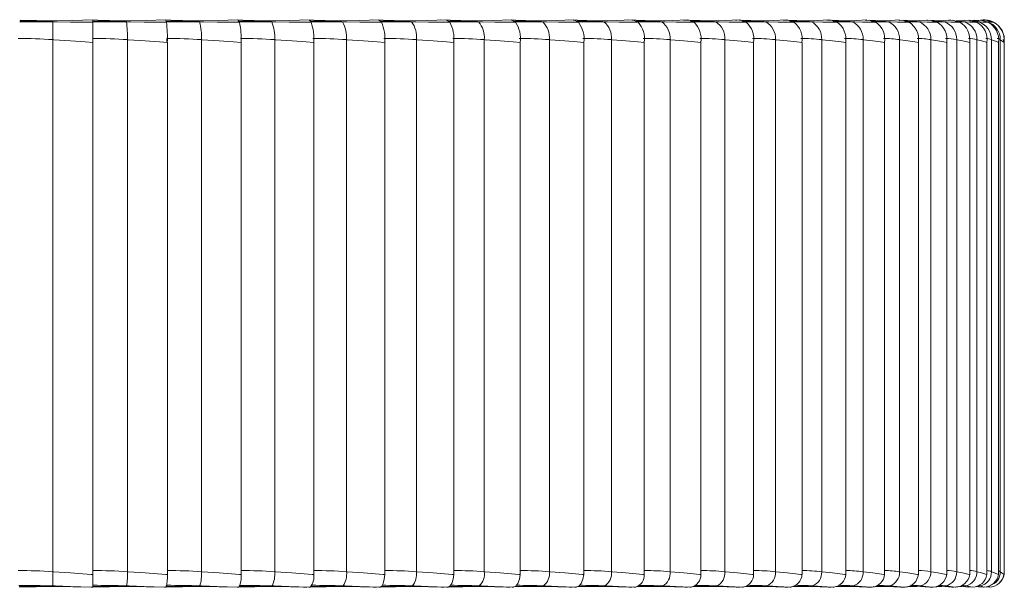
# Model space of a CAD drawing. Header units: millimetres. Extents: x -262 to 205, y -420 to 229.
# Tile 3 of 7: x -32 to 205, y -420 to -283. Entities that reach past the tile are written whole.
import ezdxf

# ---------------------------------------------------------------- set-up
doc = ezdxf.new("R2010")
doc.units = ezdxf.units.MM

msp = doc.modelspace()

# ---------------------------------------------------------------- linework, layer by layer
at = {"color": 8, "linetype": 'Continuous', "lineweight": 15}
for p, q in [((-31.75, -283.72), (-23.8, -283.75)), ((-14.08, -283.72), (-6.08, -283.75)), ((-6.08, -283.75), (-6.21, -283.5)), ((3.38, -283.72), (11.54, -283.75)), ((11.54, -283.75), (11.27, -283.5)), ((20.8, -283.72), (28.93, -283.75)), ((28.93, -283.75), (28.54, -283.49)), ((38.49, -283.72), (46, -283.75)), ((46, -283.75), (45.48, -283.49)), ((55.28, -283.72), (62.64, -283.75)), ((62.64, -283.75), (62, -283.49)), ((71.69, -283.72), (78.75, -283.75)), ((78.75, -283.75), (77.98, -283.49)), ((87.51, -283.72), (94.23, -283.75)), ((94.23, -283.75), (93.33, -283.49)), ((102.64, -283.72), (108.98, -283.75)), ((108.98, -283.75), (107.96, -283.49)), ((117, -283.72), (122.9, -283.75)), ((122.9, -283.75), (121.78, -283.49)), ((135.93, -283.75), (134.7, -283.48)), ((147.97, -283.75), (146.63, -283.48)), ((158.95, -283.75), (157.51, -283.48)), ((202.1, -283.75), (201.79, -283.7)), ((-14.16, -419.73), (-14.17, -419.99)), ((-6.13, -419.78), (-6.05, -419.68)), ((11.43, -419.78), (11.59, -419.68)), ((28.77, -419.78), (29.01, -419.68)), ((45.78, -419.78), (46.1, -419.68)), ((45.78, -419.79), (45.81, -419.78)), ((62.37, -419.78), (62.77, -419.68)), ((78.42, -419.78), (78.9, -419.68)), ((93.85, -419.78), (94.39, -419.68)), ((108.54, -419.78), (109.16, -419.68)), ((122.42, -419.78), (123.11, -419.68)), ((135.4, -419.78), (136.16, -419.68)), ((147.39, -419.79), (148.21, -419.68)), ((176.8, -419.79), (176.95, -419.77)), ((190.52, -419.76), (190.64, -419.75)), ((195.37, -419.76), (195.53, -419.74)), ((198.96, -419.75), (199.63, -419.68))]:
    msp.add_line(p, q, dxfattribs=at)
at = {"color": 7, "linetype": 'Continuous', "lineweight": 15}
for p, q in [((-23.77, -283.48), (-23.84, -283.47)), ((-23.8, -419.78), (-23.8, -283.49)), ((-14.16, -283.54), (-14.17, -283.2)), ((-14.16, -284.26), (-14.17, -283.81)), ((129.71, -283.72), (135.93, -283.75)), ((141, -283.29), (140.66, -283.28)), ((142.22, -283.72), (147.97, -283.75)), ((153.71, -283.72), (158.95, -283.75)), ((164.11, -283.72), (168.81, -283.75)), ((173.34, -283.72), (177.47, -283.75)), ((181.36, -283.72), (184.9, -283.75)), ((186.94, -283.31), (186.75, -283.32)), ((188.12, -283.72), (191.04, -283.75)), ((189.22, -283.48), (188.28, -283.52)), ((193.57, -283.72), (195.85, -283.75)), ((194.22, -283.46), (193.87, -283.43)), ((195.94, -283.3), (193.95, -283.48)), ((197.68, -283.72), (199.31, -283.75)), ((198.69, -283.37), (198.12, -283.42)), ((200.38, -284.25), (200.21, -284.2)), ((-14.16, -288.63), (-14.17, -288.67)), ((-14.16, -288.63), (-14.17, -288.67)), ((-14.17, -288.67), (-14.17, -288.67)), ((-14.17, -416.93), (-14.17, -288.67)), ((-5.84, -416.26), (-5.84, -288.01)), ((3.62, -288.7), (3.62, -287.72)), ((3.76, -288.65), (3.78, -288.67)), ((3.78, -288.67), (3.78, -288.67)), ((3.78, -416.93), (3.78, -288.67)), ((12.02, -416.26), (12.02, -288.01)), ((21.52, -288.65), (21.56, -288.67)), ((21.55, -288.67), (21.56, -288.67)), ((21.56, -416.93), (21.56, -288.67)), ((29.65, -416.26), (29.65, -288.01)), ((38.99, -288.65), (39.06, -288.67)), ((39.05, -288.67), (39.06, -288.67)), ((39.06, -416.93), (39.06, -288.67)), ((46.95, -416.26), (46.95, -288.01)), ((56.08, -288.65), (56.17, -288.67)), ((56.16, -288.67), (56.17, -288.67)), ((56.17, -416.93), (56.17, -288.67)), ((63.82, -416.26), (63.82, -288.01)), ((72.68, -288.65), (72.78, -288.67)), ((72.78, -288.67), (72.78, -288.67)), ((72.78, -416.93), (72.78, -288.67)), ((80.15, -416.26), (80.15, -288.01)), ((88.68, -288.65), (88.81, -288.67)), ((88.8, -288.67), (88.81, -288.67)), ((88.81, -416.93), (88.81, -288.67)), ((95.83, -416.26), (95.83, -288.01)), ((103.99, -288.65), (104.13, -288.67)), ((104.13, -288.67), (104.13, -288.67)), ((104.13, -416.93), (104.13, -288.67)), ((110.78, -416.26), (110.78, -288.01)), ((118.51, -288.65), (118.67, -288.67)), ((118.67, -288.67), (118.67, -288.67)), ((118.67, -416.93), (118.67, -288.67)), ((124.9, -416.26), (124.9, -288.01)), ((132.15, -288.65), (132.33, -288.67)), ((132.33, -288.67), (132.33, -288.67)), ((132.33, -416.93), (132.33, -288.67)), ((138.1, -416.26), (138.1, -288.01)), ((144.83, -288.65), (145.03, -288.67)), ((145.03, -288.67), (145.03, -288.67)), ((145.03, -416.93), (145.03, -288.67)), ((150.3, -416.26), (150.3, -288.01)), ((156.68, -288.67), (156.69, -288.67)), ((156.69, -416.93), (156.69, -288.67)), ((161.44, -416.26), (161.44, -288.01)), ((167.23, -288.67), (167.23, -288.67)), ((167.23, -416.93), (167.23, -288.67)), ((171.42, -416.26), (171.42, -288.01)), ((176.6, -288.67), (176.6, -288.67)), ((176.6, -416.93), (176.6, -288.67)), ((180.21, -416.26), (180.21, -288.01)), ((184.73, -288.67), (184.73, -288.67)), ((184.73, -416.93), (184.73, -288.67)), ((187.74, -416.26), (187.74, -288.01)), ((191.57, -288.67), (191.58, -288.67)), ((191.58, -416.93), (191.58, -288.67)), ((193.96, -416.26), (193.96, -288.01)), ((197.09, -288.67), (197.09, -288.67)), ((197.09, -416.93), (197.09, -288.67)), ((198.84, -416.26), (198.84, -288.01)), ((201.25, -288.67), (201.25, -288.67)), ((201.25, -416.93), (201.25, -288.67)), ((202.35, -416.26), (202.35, -288.01)), ((204.02, -288.67), (204.02, -288.67)), ((204.02, -416.93), (204.02, -288.67)), ((204.46, -416.26), (204.46, -288.01)), ((205.38, -288.67), (205.38, -288.67)), ((205.38, -416.93), (205.38, -288.67)), ((-14.16, -416.88), (-14.17, -416.93)), ((-14.17, -416.93), (-14.17, -416.93)), ((3.77, -416.93), (3.78, -416.93)), ((21.55, -416.93), (21.56, -416.93)), ((39.05, -416.93), (39.06, -416.93)), ((56.16, -416.93), (56.17, -416.93)), ((72.78, -416.93), (72.78, -416.93)), ((88.8, -416.93), (88.81, -416.93)), ((104.13, -416.93), (104.13, -416.93)), ((118.67, -416.93), (118.67, -416.93)), ((132.33, -416.93), (132.33, -416.93)), ((145.03, -416.93), (145.03, -416.93)), ((156.68, -416.93), (156.69, -416.93)), ((167.23, -416.93), (167.23, -416.93)), ((176.6, -416.93), (176.6, -416.93)), ((184.73, -416.93), (184.73, -416.93)), ((191.57, -416.93), (191.58, -416.93)), ((197.09, -416.93), (197.09, -416.93)), ((201.25, -416.93), (201.25, -416.93)), ((204.02, -416.93), (204.02, -416.93)), ((205.38, -416.93), (205.38, -416.93)), ((-31.89, -419.73), (-23.8, -419.79)), ((-31.84, -419.95), (-23.78, -419.79)), ((-23.8, -419.79), (-14.17, -419.98)), ((-14.17, -420.02), (-14.16, -419.72)), ((-14.17, -419.95), (-6.12, -419.79)), ((-14.16, -419.73), (-6.13, -419.79)), ((-6.13, -419.79), (3.44, -419.98)), ((3.45, -419.73), (11.43, -419.79)), ((3.51, -419.95), (11.44, -419.79)), ((11.42, -419.79), (20.88, -419.98)), ((21.02, -419.73), (28.77, -419.79)), ((21.02, -419.95), (28.79, -419.79)), ((28.77, -419.79), (38.05, -419.98)), ((38.26, -419.95), (45.81, -419.79)), ((38.51, -419.73), (45.78, -419.79)), ((45.78, -419.79), (54.84, -419.98)), ((55.12, -419.95), (62.4, -419.79)), ((55.44, -419.73), (62.37, -419.79)), ((62.37, -419.79), (71.14, -419.98)), ((71.49, -419.95), (78.46, -419.79)), ((71.89, -419.73), (78.42, -419.79)), ((78.42, -419.79), (86.85, -419.98)), ((87.28, -419.94), (93.89, -419.79)), ((87.74, -419.73), (93.85, -419.79)), ((93.84, -419.79), (101.88, -419.98)), ((102.38, -419.94), (108.6, -419.79)), ((102.91, -419.73), (108.54, -419.79)), ((108.54, -419.79), (116.13, -419.98)), ((116.71, -419.94), (122.49, -419.79)), ((117.29, -419.74), (122.42, -419.79)), ((122.42, -419.79), (129.52, -419.98)), ((130.17, -419.94), (135.48, -419.79)), ((130.81, -419.74), (135.4, -419.79)), ((135.4, -419.79), (141.97, -419.98)), ((142.69, -419.94), (147.49, -419.79)), ((143.37, -419.74), (147.39, -419.79)), ((147.39, -419.79), (153.39, -419.98)), ((154.18, -419.93), (158.45, -419.79)), ((154.9, -419.74), (158.33, -419.79)), ((158.33, -419.79), (163.71, -419.98)), ((164.58, -419.93), (168.28, -419.79)), ((165.33, -419.74), (168.14, -419.79)), ((168.14, -419.79), (172.87, -419.98)), ((173.83, -419.92), (176.94, -419.79)), ((174.58, -419.75), (176.76, -419.79)), ((176.76, -419.79), (180.82, -419.97)), ((181.88, -419.92), (184.36, -419.79)), ((182.62, -419.75), (184.13, -419.78)), ((184.13, -419.78), (187.49, -419.97)), ((188.01, -419.97), (190.41, -419.8)), ((189.35, -419.76), (190.21, -419.78)), ((190.21, -419.78), (192.85, -419.97)), ((193.95, -419.92), (195.21, -419.8)), ((194.94, -419.78), (196.84, -419.96)), ((198.61, -419.82), (199.37, -419.93)), ((-14.17, -419.97), (-14.17, -419.99)), ((36.55, -419.99), (37.35, -419.97)), ((53.38, -419.99), (54.17, -419.97)), ((69.73, -419.99), (70.51, -419.97)), ((85.51, -419.99), (86.27, -419.97)), ((100.61, -419.99), (101.35, -419.97)), ((114.95, -419.99), (115.66, -419.97)), ((128.44, -419.99), (129.11, -419.97)), ((140.84, -419.95), (140.99, -419.96)), ((140.99, -419.99), (141.62, -419.97)), ((141.58, -419.98), (141.47, -419.99)), ((152.33, -419.94), (152.53, -419.96)), ((152.53, -419.99), (153.11, -419.97)), ((153.26, -419.98), (153.03, -419.99)), ((162.71, -419.94), (162.98, -419.96)), ((162.98, -419.99), (163.51, -419.97)), ((163.69, -419.98), (163.5, -419.99)), ((171.87, -419.94), (172.28, -419.96)), ((172.28, -419.99), (172.75, -419.97)), ((172.87, -419.95), (173.55, -419.99)), ((180.39, -419.99), (180.78, -419.97)), ((180.82, -419.95), (181.55, -419.99)), ((181.83, -419.92), (181.87, -419.92)), ((187.5, -419.95), (188.28, -419.99)), ((192.8, -419.96), (193.29, -419.99)), ((192.85, -419.94), (193.7, -419.99)), ((193.62, -419.96), (194.17, -419.9)), ((196.84, -419.94), (197.78, -419.99)), ((200.74, -419.94), (201.76, -419.99)), ((200.76, -419.93), (201.82, -419.99))]:
    msp.add_line(p, q, dxfattribs=at)
at = {"color": 7, "linetype": 'Continuous', "lineweight": 15, "flags": 128}
for points in [[(-23.75, -283.47), (-27.61, -283.52), (-31.78, -283.54)], [(-23.78, -283.48), (-27.74, -283.4), (-31.7, -283.31)], [(-14.17, -283.27), (-18.95, -283.38), (-23.8, -283.48)], [(-23.8, -283.75), (-22.77, -283.75), (-19.53, -283.77), (-16.04, -283.8), (-14.17, -283.81)], [(-6.21, -283.48), (-10.13, -283.4), (-15.78, -283.27)], [(-14.17, -283.81), (-14.17, -283.3), (-14.17, -283.35)], [(-14.17, -288.67), (-14.17, -287.28), (-14.17, -285.85), (-14.17, -284.64), (-14.17, -283.81)], [(-6.16, -283.47), (-10.01, -283.52), (-14.16, -283.54)], [(3.4, -283.27), (-1.36, -283.38), (-6.21, -283.48)], [(-6.08, -283.75), (-5.04, -283.75), (-1.8, -283.77), (1.7, -283.8), (3.58, -283.81)], [(11.29, -283.48), (7.4, -283.4), (1.8, -283.27)], [(3.58, -283.81), (3.44, -283.3), (3.4, -283.34)], [(11.33, -283.47), (7.51, -283.52), (3.5, -283.54)], [(20.8, -283.27), (16.08, -283.38), (11.27, -283.48)], [(11.54, -283.75), (12.57, -283.75), (15.8, -283.77), (19.29, -283.8), (21.16, -283.81)], [(28.56, -283.48), (24.73, -283.4), (19.23, -283.27)], [(21.16, -283.81), (20.88, -283.3), (20.8, -283.34)], [(28.59, -283.47), (24.84, -283.52), (21.01, -283.54)], [(37.93, -283.27), (33.27, -283.38), (28.53, -283.48)], [(28.93, -283.75), (29.95, -283.75), (33.15, -283.77), (36.61, -283.8), (38.46, -283.81)], [(45.5, -283.48), (41.77, -283.4), (36.39, -283.27)], [(38.46, -283.81), (38.04, -283.3), (37.93, -283.34)], [(45.53, -283.47), (41.86, -283.52), (38.24, -283.54)], [(54.67, -283.27), (50.12, -283.38), (45.48, -283.48)], [(46, -283.75), (47.01, -283.75), (50.16, -283.77), (53.56, -283.8), (55.38, -283.81)], [(62.01, -283.48), (58.4, -283.4), (53.19, -283.27)], [(55.38, -283.81), (54.82, -283.3), (54.67, -283.34)], [(62.04, -283.47), (58.48, -283.52), (55.08, -283.54)], [(70.93, -283.27), (66.5, -283.38), (61.99, -283.48)], [(62.64, -283.75), (63.63, -283.75), (66.7, -283.77), (70.03, -283.8), (71.81, -283.81)], [(78, -283.48), (74.53, -283.4), (69.51, -283.27)], [(71.81, -283.81), (71.12, -283.3), (70.93, -283.34)], [(78.03, -283.47), (74.59, -283.52), (71.44, -283.54)], [(86.6, -283.27), (82.33, -283.38), (77.97, -283.48)], [(78.75, -283.75), (79.7, -283.75), (82.69, -283.77), (85.92, -283.8), (87.65, -283.81)], [(93.36, -283.48), (90.05, -283.4), (85.26, -283.27)], [(87.65, -283.81), (86.83, -283.3), (86.6, -283.34)], [(93.38, -283.47), (90.1, -283.52), (87.21, -283.54)], [(101.58, -283.27), (97.5, -283.38), (93.33, -283.48)], [(94.23, -283.75), (95.15, -283.75), (98.03, -283.77), (101.14, -283.8), (102.81, -283.81)], [(108, -283.48), (104.88, -283.4), (100.34, -283.27)], [(102.81, -283.81), (101.86, -283.3), (101.59, -283.34)], [(108.01, -283.48), (104.9, -283.52), (102.3, -283.53)], [(115.8, -283.27), (111.92, -283.38), (107.96, -283.48)], [(108.98, -283.75), (109.85, -283.75), (112.61, -283.77), (115.58, -283.8), (117.18, -283.81)], [(121.85, -283.48), (118.91, -283.4), (114.66, -283.27)], [(117.18, -283.81), (116.12, -283.3), (115.8, -283.34)], [(121.82, -283.48), (118.91, -283.52), (116.61, -283.53)], [(129.14, -283.27), (125.51, -283.38), (121.78, -283.48)], [(122.9, -283.75), (123.74, -283.75), (126.35, -283.77), (129.17, -283.8), (130.68, -283.81)], [(134.79, -283.48), (132.06, -283.4), (128.12, -283.28)], [(130.68, -283.81), (129.51, -283.3), (129.15, -283.35)], [(134.73, -283.48), (132.03, -283.52), (130.05, -283.53)], [(141.54, -283.27), (138.17, -283.38), (134.69, -283.48)], [(135.93, -283.75), (136.71, -283.75), (139.17, -283.77), (141.82, -283.8), (143.24, -283.81)], [(143.24, -283.81), (141.96, -283.3), (141.55, -283.35)], [(146.75, -283.48), (144.26, -283.4), (142.02, -283.32)], [(146.67, -283.48), (144.2, -283.52), (142.54, -283.53)], [(152.92, -283.27), (149.82, -283.38), (146.63, -283.48)], [(147.97, -283.75), (148.7, -283.75), (150.98, -283.77), (153.44, -283.8), (154.76, -283.81)], [(157.66, -283.48), (155.42, -283.4), (152.18, -283.28)], [(154.76, -283.81), (153.38, -283.3), (152.92, -283.35)], [(157.54, -283.48), (155.32, -283.52), (154.01, -283.53)], [(163.19, -283.27), (160.41, -283.38), (157.52, -283.48)], [(158.95, -283.75), (159.62, -283.75), (161.71, -283.77), (163.97, -283.8), (165.18, -283.81)], [(167.39, -283.47), (165.48, -283.4), (162.63, -283.28)], [(165.18, -283.81), (163.72, -283.3), (163.2, -283.35)], [(167.3, -283.48), (165.34, -283.52), (164.38, -283.53)], [(172.31, -283.27), (169.85, -283.38), (167.28, -283.48)], [(168.81, -283.75), (169.41, -283.75), (171.3, -283.77), (173.34, -283.8), (174.44, -283.81)], [(175.99, -283.47), (174.39, -283.4), (171.94, -283.28)], [(174.44, -283.81), (172.89, -283.3), (172.31, -283.36)], [(175.87, -283.48), (174.19, -283.52), (173.59, -283.53)], [(180.2, -283.27), (178.08, -283.38), (175.86, -283.48)], [(177.47, -283.75), (178.01, -283.75), (179.69, -283.77), (181.5, -283.8), (182.47, -283.81)], [(183.36, -283.47), (182.08, -283.41), (180.05, -283.28)], [(182.47, -283.81), (180.86, -283.3), (180.2, -283.36)], [(183.19, -283.48), (181.82, -283.52), (181.57, -283.53)], [(186.8, -283.28), (185.06, -283.39), (183.2, -283.48)], [(184.9, -283.75), (185.36, -283.75), (186.82, -283.77), (188.39, -283.8), (189.23, -283.81)], [(189.23, -283.81), (187.56, -283.3), (186.81, -283.37)], [(189.45, -283.47), (188.51, -283.41), (186.94, -283.29)], [(192.05, -283.29), (190.72, -283.39), (189.25, -283.48)], [(191.04, -283.75), (191.43, -283.75), (192.65, -283.77), (193.97, -283.8), (194.68, -283.81)], [(192.56, -283.3), (192.53, -283.3), (192.05, -283.34)], [(194.68, -283.81), (192.96, -283.3), (192.06, -283.38)], [(197.02, -283.38), (196.72, -283.3), (195.34, -283.42)], [(195.85, -283.75), (196.17, -283.75), (197.15, -283.77), (198.22, -283.8), (198.79, -283.81)], [(198.79, -283.81), (197.03, -283.3), (195.95, -283.39)], [(201.52, -283.81), (199.73, -283.3), (198.34, -283.42)], [(199.31, -283.75), (199.55, -283.75), (200.29, -283.77), (201.09, -283.8), (201.52, -283.81)], [(202.8, -283.81), (200.99, -283.3), (200.02, -283.38)], [(-23.8, -288.01), (-23.6, -288.03), (-19.53, -288.3), (-16.04, -288.54), (-14.17, -288.67)], [(-5.84, -288.01), (-5.64, -288.03), (-1.58, -288.3), (1.91, -288.54), (3.78, -288.67)], [(12.02, -288.01), (12.21, -288.03), (16.24, -288.3), (19.7, -288.54), (21.55, -288.67)], [(29.65, -288.01), (29.84, -288.03), (33.82, -288.3), (37.22, -288.54), (39.05, -288.67)], [(46.95, -288.01), (47.14, -288.03), (51.03, -288.3), (54.37, -288.54), (56.16, -288.67)], [(63.82, -288.01), (64, -288.03), (67.79, -288.3), (71.04, -288.54), (72.78, -288.67)], [(80.15, -288.01), (80.32, -288.03), (83.98, -288.3), (87.12, -288.54), (88.8, -288.67)], [(95.83, -288.01), (96, -288.03), (99.51, -288.3), (102.52, -288.54), (104.13, -288.67)], [(110.78, -288.01), (110.94, -288.03), (114.28, -288.3), (117.14, -288.54), (118.67, -288.67)], [(124.9, -288.01), (125.05, -288.03), (128.19, -288.3), (130.89, -288.54), (132.33, -288.67)], [(138.1, -288.01), (138.24, -288.03), (141.17, -288.3), (143.68, -288.54), (145.03, -288.67)], [(150.3, -288.01), (150.44, -288.03), (153.13, -288.3), (155.45, -288.54), (156.68, -288.67)], [(161.44, -288.01), (161.55, -288.03), (164, -288.3), (166.1, -288.54), (167.23, -288.67)], [(171.42, -288.01), (171.53, -288.03), (173.72, -288.3), (175.59, -288.54), (176.6, -288.67)], [(180.21, -288.01), (180.3, -288.03), (182.21, -288.3), (183.85, -288.54), (184.73, -288.67)], [(187.74, -288.01), (187.81, -288.03), (189.44, -288.3), (190.83, -288.54), (191.57, -288.67)], [(193.96, -288.01), (194.02, -288.03), (195.35, -288.3), (196.48, -288.54), (197.09, -288.67)], [(198.84, -288.01), (198.89, -288.03), (199.91, -288.3), (200.78, -288.54), (201.25, -288.67)], [(202.35, -288.01), (202.38, -288.03), (203.09, -288.3), (203.69, -288.54), (204.02, -288.67)], [(205.17, -288.01), (205.17, -288.03), (205.24, -288.3), (205.3, -288.54), (205.33, -288.67)], [(-23.8, -416.26), (-23.63, -416.27), (-19.53, -416.56), (-14.55, -416.9), (-14.17, -416.93)], [(-14.17, -419.99), (-14.17, -419.75), (-14.17, -419.09), (-14.17, -418.08), (-14.17, -416.93)], [(-5.84, -416.26), (-5.66, -416.27), (-1.58, -416.56), (3.4, -416.9), (3.77, -416.93)], [(12.02, -416.26), (12.19, -416.27), (16.24, -416.56), (21.18, -416.9), (21.55, -416.93)], [(29.65, -416.26), (29.82, -416.27), (33.81, -416.56), (38.69, -416.9), (39.05, -416.93)], [(46.95, -416.26), (47.12, -416.27), (51.03, -416.56), (55.8, -416.9), (56.16, -416.93)], [(55.06, -419.99), (55.43, -419.75), (55.78, -419.09), (56.03, -418.08), (56.16, -416.93)], [(63.82, -416.26), (63.98, -416.27), (67.79, -416.56), (72.43, -416.9), (72.78, -416.93)], [(71.41, -419.99), (71.87, -419.75), (72.3, -419.09), (72.62, -418.08), (72.78, -416.93)], [(80.15, -416.26), (80.3, -416.27), (83.98, -416.56), (88.46, -416.9), (88.8, -416.93)], [(87.18, -419.99), (87.72, -419.75), (88.24, -419.09), (88.61, -418.08), (88.8, -416.93)], [(95.83, -416.26), (95.98, -416.27), (99.51, -416.56), (103.81, -416.9), (104.13, -416.93)], [(102.26, -419.99), (102.89, -419.75), (103.48, -419.09), (103.91, -418.08), (104.13, -416.93)], [(110.78, -416.26), (110.92, -416.27), (114.27, -416.56), (118.36, -416.9), (118.67, -416.93)], [(124.9, -416.26), (125.03, -416.27), (128.19, -416.56), (132.04, -416.9), (132.33, -416.93)], [(138.1, -416.26), (138.22, -416.27), (141.17, -416.56), (144.76, -416.9), (145.03, -416.93)], [(150.3, -416.26), (150.42, -416.27), (153.13, -416.56), (156.44, -416.9), (156.68, -416.93)], [(161.44, -416.26), (161.54, -416.27), (164, -416.56), (167, -416.9), (167.23, -416.93)], [(171.42, -416.26), (171.52, -416.27), (173.72, -416.56), (176.4, -416.9), (176.6, -416.93)], [(180.21, -416.26), (180.29, -416.27), (182.21, -416.56), (184.55, -416.9), (184.73, -416.93)], [(187.74, -416.26), (187.8, -416.27), (189.44, -416.56), (191.42, -416.9), (191.57, -416.93)], [(193.96, -416.26), (194.02, -416.27), (195.35, -416.56), (196.97, -416.9), (197.09, -416.93)], [(198.84, -416.26), (198.88, -416.27), (199.91, -416.56), (201.15, -416.9), (201.25, -416.93)], [(202.35, -416.26), (202.38, -416.27), (203.09, -416.56), (203.95, -416.9), (204.02, -416.93)], [(-23.8, -419.68), (-23.26, -419.7), (-19.54, -419.82), (-14.55, -419.97), (-14.17, -419.99)], [(-6.05, -419.68), (-5.51, -419.7), (-1.82, -419.82), (3.12, -419.97), (3.5, -419.99)], [(11.59, -419.68), (12.12, -419.7), (15.75, -419.82), (20.63, -419.97), (20.99, -419.99)], [(29.01, -419.68), (29.53, -419.7), (33.09, -419.82), (37.86, -419.97), (38.22, -419.99)], [(46.1, -419.68), (46.61, -419.7), (50.07, -419.82), (54.71, -419.97), (55.06, -419.99)], [(62.77, -419.68), (63.26, -419.7), (66.6, -419.82), (71.07, -419.97), (71.41, -419.99)], [(78.9, -419.68), (79.37, -419.7), (82.57, -419.82), (86.86, -419.97), (87.18, -419.99)], [(94.39, -419.68), (94.84, -419.7), (97.88, -419.82), (101.96, -419.97), (102.26, -419.99)], [(109.16, -419.68), (109.58, -419.7), (112.44, -419.82), (116.28, -419.97), (116.57, -419.99)], [(123.11, -419.68), (123.5, -419.7), (126.17, -419.82), (129.74, -419.97), (130.01, -419.99)], [(136.16, -419.68), (136.52, -419.7), (138.97, -419.82), (142.26, -419.97), (142.5, -419.99)], [(148.21, -419.68), (148.54, -419.7), (150.76, -419.82), (153.75, -419.97), (153.97, -419.99)], [(159.21, -419.68), (159.5, -419.7), (161.48, -419.82), (164.14, -419.97), (164.34, -419.99)], [(169.08, -419.68), (169.33, -419.7), (171.06, -419.82), (173.38, -419.97), (173.55, -419.99)], [(177.76, -419.68), (177.97, -419.7), (179.44, -419.82), (181.4, -419.97), (181.55, -419.99)], [(179.54, -419.83), (179.87, -419.93), (180.39, -419.96)], [(185.2, -419.68), (185.37, -419.7), (186.56, -419.82), (188.16, -419.97), (188.28, -419.99)], [(191.34, -419.68), (191.48, -419.7), (192.39, -419.82), (193.61, -419.97), (193.7, -419.99)], [(198.73, -419.8), (199.19, -419.93), (200.31, -419.99)], [(199.22, -419.59), (199.6, -419.67), (199.63, -419.68)], [(186.65, -419.92), (186.68, -419.93), (187.75, -419.99)], [(199.37, -419.93), (199.38, -419.93), (200.49, -419.99)]]:
    msp.add_lwpolyline(points, dxfattribs=at)
at = {"color": 8, "linetype": 'Continuous', "lineweight": 15, "flags": 128}
for points in [[(168.81, -283.75), (167.28, -283.48), (167.27, -283.48)], [(177.47, -283.75), (175.87, -283.48), (175.85, -283.48)], [(184.9, -283.75), (183.24, -283.48), (183.18, -283.49)], [(191.04, -283.75), (189.33, -283.48), (189.21, -283.5)], [(195.85, -283.75), (194.11, -283.48), (193.89, -283.53)], [(199.31, -283.75), (197.54, -283.48), (197.14, -283.57)], [(158.33, -419.79), (158.33, -419.79), (159.21, -419.68)], [(168.14, -419.78), (168.15, -419.79), (169.08, -419.68)], [(176.76, -419.78), (176.79, -419.79), (177.76, -419.68)], [(184.14, -419.78), (184.19, -419.79), (185.2, -419.68)], [(189.52, -419.67), (190.31, -419.79), (190.38, -419.78)], [(190.21, -419.77), (190.31, -419.79), (191.34, -419.68)], [(194.94, -419.76), (195.11, -419.79), (196.17, -419.68)]]:
    msp.add_lwpolyline(points, dxfattribs=at)
at = {"color": 7, "linetype": 'Continuous', "lineweight": 15}
for centre, radius, start, end in [((-32.07, -287.35), 26.24, 358.5602, 7.903), ((-32.82, -287.73), 36.61, 358.5371, 6.1498), ((-1.43, -287.36), 13.46, 357.244, 15.602), ((2.98, -287.74), 18.59, 357.1349, 12.1937), ((20.32, -287.38), 9.35, 356.1517, 22.9208), ((26.37, -287.75), 12.71, 355.8449, 18.0381), ((39.58, -287.41), 7.39, 355.3456, 29.7289), ((46.35, -287.76), 9.86, 354.707, 23.6029), ((57.54, -287.45), 6.3, 354.8467, 35.9472), ((64.61, -287.77), 8.22, 353.7453, 28.8276), ((74.53, -287.49), 5.64, 354.642, 41.5429), ((81.68, -287.79), 7.18, 352.9686, 33.6716), ((90.64, -287.53), 5.22, 354.6948, 46.5181), ((97.71, -287.81), 6.48, 352.3725, 38.1121), ((105.86, -287.58), 4.94, 354.9565, 50.8988), ((112.74, -287.83), 5.99, 351.9426, 42.1415), ((120.16, -287.63), 4.76, 355.3748, 54.7243), ((126.75, -287.85), 5.64, 351.6582, 45.7632), ((133.47, -287.68), 4.64, 355.8993, 58.0395), ((139.71, -287.87), 5.38, 351.4952, 48.9885), ((145.75, -287.73), 4.56, 356.4849, 60.8909), ((151.55, -287.89), 5.19, 351.4289, 51.833), ((156.92, -287.78), 4.52, 357.0927, 63.3224), ((162.23, -287.91), 5.05, 351.4351, 54.3149), ((166.93, -287.83), 4.49, 357.6907, 65.3744), ((171.7, -287.94), 4.95, 351.4917, 56.453), ((175.73, -287.88), 4.48, 358.2527, 67.0827), ((179.91, -287.95), 4.87, 351.5791, 58.2655), ((183.25, -287.91), 4.48, 358.7581, 68.4777), ((186.81, -287.97), 4.81, 351.6805, 59.7691), ((189.47, -287.95), 4.49, 359.1908, 69.5852), ((192.37, -287.99), 4.77, 351.7818, 60.9786), ((194.35, -287.98), 4.49, 359.5387, 70.4256), ((194.35, -259.04), 24.63, 276.6841, 279.3133), ((200.62, -287.71), 4.49, 60.1094, 114.106), ((196.55, -288), 4.74, 351.8718, 61.9061), ((197.85, -288), 4.5, 359.7931, 71.0149), ((199.96, -288.01), 4.5, 359.948, 71.364), ((188.58, -584.12), 300.65, 87.2789, 87.5569), ((199.34, -288.01), 4.73, 351.9421, 62.5616), ((200.67, -288.01), 4.71, 352.0019, 63.0816), ((200.71, -288.01), 4.72, 351.9867, 62.952), ((-32.26, -412.25), 124.52, 86.1059, 89.9487), ((-14.28, -411.74), 124.01, 86.0979, 89.9472), ((3.61, -410.58), 122.85, 86.0766, 89.9957), ((21.36, -407.06), 119.33, 86.0191, 89.9942), ((38.84, -402.14), 114.42, 85.9345, 89.9924), ((55.93, -395.96), 108.24, 85.82, 89.9904), ((72.53, -388.67), 100.94, 85.6715, 89.988), ((88.53, -380.43), 92.71, 85.4832, 89.9851), ((103.84, -371.46), 83.74, 85.2473, 89.9816), ((118.37, -361.98), 74.25, 84.9526, 89.9771), ((132.01, -352.21), 64.49, 84.5837, 89.9712), ((144.7, -342.4), 54.68, 84.1176, 89.9631), ((156.35, -332.8), 45.08, 83.5206, 89.9518), ((166.89, -323.64), 35.91, 82.7395, 89.935), ((176.25, -315.13), 27.41, 81.6875, 89.9087), ((184.37, -307.5), 19.78, 80.2112, 89.8638), ((191.22, -300.94), 13.21, 78.0144, 89.778), ((196.73, -295.59), 7.87, 74.4451, 89.5836), ((200.88, -291.6), 3.88, 67.7576, 88.9945), ((203.62, -289.07), 1.35, 51.608, 85.7837), ((-40.21, -632.7), 422.69, 54.4782, 54.6314), ((-32.24, -538.2), 122.23, 86.0399, 89.9545), ((-14.26, -537.68), 121.71, 86.0316, 89.9518), ((-23.12, -416.89), 17.3, 350.707, 2.0709), ((-6.14, -417.56), 9.94, 345.8919, 3.6566), ((3.67, -535.59), 119.62, 85.9978, 89.9455), ((3.09, -416.88), 8.94, 341.7229, 3.9337), ((16.23, -417.54), 5.36, 332.7931, 6.521), ((21.43, -532), 116.03, 85.9374, 89.9357), ((23.39, -416.86), 6.29, 333.3011, 5.4296), ((35.11, -417.5), 3.98, 321.3132, 8.2089), ((38.91, -527.07), 111.1, 85.8493, 89.9247), ((41.94, -416.83), 5.05, 325.6082, 6.4749), ((56.01, -520.92), 104.95, 85.7304, 89.9121), ((59.48, -416.8), 4.37, 318.7224, 7.0598), ((72.61, -513.69), 97.72, 85.5766, 89.8973), ((76.21, -416.76), 3.97, 312.6517, 7.2273), ((88.62, -505.57), 89.6, 85.3818, 89.8795), ((92.13, -416.72), 3.73, 307.3588, 7.05), ((103.93, -496.76), 80.79, 85.1378, 89.8575), ((107.23, -416.67), 3.58, 302.7823, 6.6096), ((115.66, -417.12), 3.01, 287.5142, 3.572), ((118.46, -487.47), 71.5, 84.8332, 89.8298), ((121.43, -416.63), 3.49, 298.8512, 5.9853), ((129.27, -417.02), 3.06, 284.0208, 1.642), ((132.11, -477.93), 61.96, 84.4516, 89.7938), ((134.68, -416.58), 3.44, 295.494, 5.247), ((141.9, -416.91), 3.13, 281.1873, 359.7329), ((144.8, -468.38), 52.41, 83.9694, 89.7457), ((146.9, -416.53), 3.42, 292.6442, 4.4533), ((153.47, -416.81), 3.21, 278.8913, 357.9148), ((156.45, -459.06), 43.08, 83.351, 89.6788), ((158.03, -416.48), 3.41, 290.2418, 3.6516), ((163.94, -416.71), 3.3, 277.0354, 356.2336), ((166.98, -450.18), 34.21, 82.541, 89.5814), ((168.01, -416.43), 3.42, 288.2346, 2.8792), ((173.23, -416.62), 3.38, 275.5418, 354.719), ((176.34, -441.98), 26.01, 81.4483, 89.4313), ((176.78, -416.39), 3.43, 286.5782, 2.165), ((181.29, -416.53), 3.47, 274.3495, 353.3894), ((184.46, -434.65), 18.68, 79.9117, 89.1806), ((184.29, -416.35), 3.45, 285.2354, 1.531), ((188.07, -416.45), 3.54, 273.4103, 352.2556), ((190.5, -416.32), 3.46, 284.1759, 0.9935), ((191.3, -428.39), 12.42, 77.6203, 88.712), ((193.53, -416.39), 3.6, 272.687, 351.324), ((195.36, -416.3), 3.48, 283.3758, 0.5646), ((196.79, -423.34), 7.37, 73.8941, 87.6685), ((197.64, -416.33), 3.66, 272.1514, 350.5976), ((198.86, -416.28), 3.49, 282.8169, 0.2527), ((200.38, -416.29), 3.7, 271.7829, 350.078), ((200.81, -420.05), 4.09, 67.8648, 83.7886), ((201.67, -416.26), 3.73, 271.497, 349.6607), ((201.72, -416.27), 3.72, 271.5675, 349.7656), ((203.57, -417.41), 1.46, 52.0359, 71.8809), ((20.52, -670.76), 314.01, 53.9345, 54.1421), ((-32.22, -676.77), 257.22, 88.1248, 89.9423), ((-14.41, -673.02), 253.48, 88.1111, 89.9448), ((3.36, -665.54), 246, 88.0836, 89.9399), ((20.96, -655.09), 235.54, 88.0427, 89.9328), ((38.29, -642.03), 222.49, 87.9873, 89.9246), ((55.23, -626.71), 207.17, 87.9156, 89.9148), ((71.69, -609.49), 189.95, 87.8246, 89.9029), ((87.55, -590.81), 171.27, 87.7106, 89.8883), ((102.73, -571.11), 151.57, 87.5682, 89.8697), ((117.13, -550.9), 131.35, 87.3898, 89.8457), ((130.66, -530.66), 111.11, 87.1644, 89.8136), ((143.23, -510.89), 91.35, 86.8755, 89.7691), ((154.78, -492.09), 72.55, 86.4973, 89.7043), ((165.22, -474.73), 55.19, 85.9876, 89.6044), ((174.49, -459.25), 39.7, 85.2723, 89.4367), ((182.48, -447.01), 27.47, 84.3176, 89.0561), ((189.35, -434.95), 15.4, 82.5522, 88.6924), ((194.89, -426.32), 6.76, 79.0936, 87.786), ((243.57, -174.28), 249.94, 259.0676, 259.444), ((227.39, -342.93), 81.61, 250.1167, 250.7584), ((280.23, -393.09), 82.89, 198.7131, 198.9366)]:
    msp.add_arc(centre, radius, start, end, dxfattribs=at)
at = {"color": 8, "linetype": 'Continuous', "lineweight": 15}
msp.add_arc((201.08, -416.31), 3.39, 285.3422, 0.897, dxfattribs=at)

doc.saveas('drawing.dxf')
